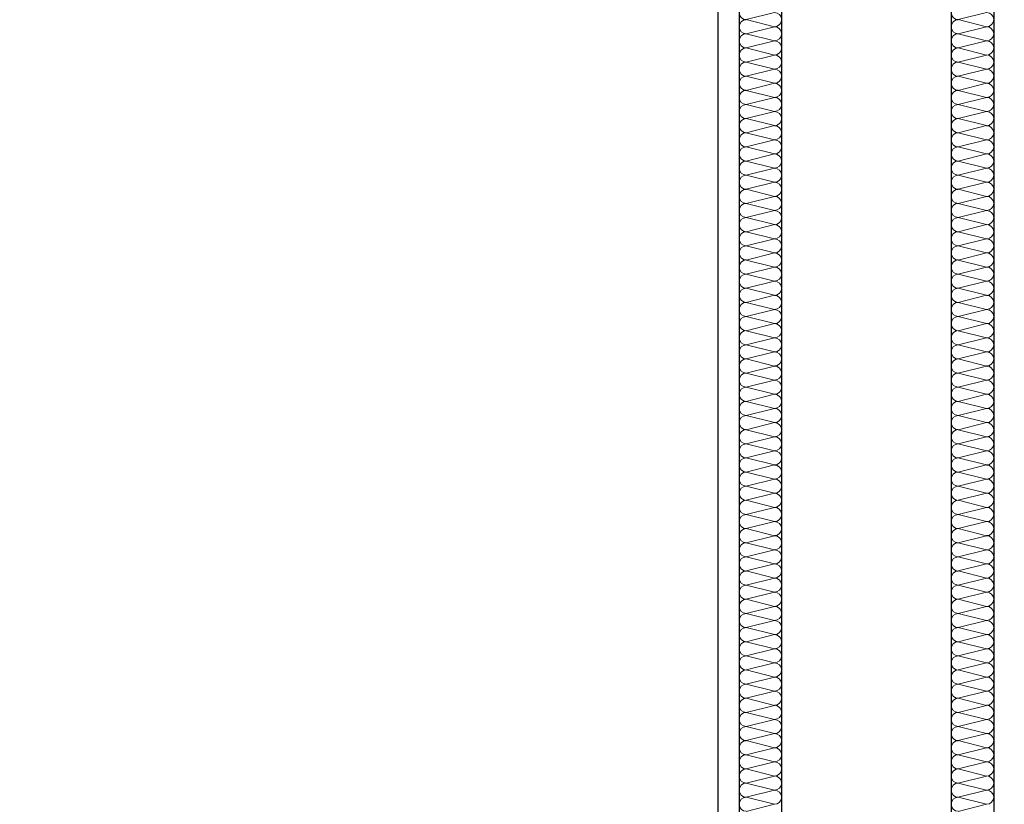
# Model space of a CAD drawing. Header units: metres. Extents: x -27.8 to 39.4, y -22.2 to 2.8.
# Tile 33 of 80: x 8 to 9.1, y -9 to -8.1. Entities that reach past the tile are written whole.
import ezdxf

# ---------------------------------------------------------------- set-up
doc = ezdxf.new("R2010")
doc.units = ezdxf.units.M
doc.header["$LTSCALE"] = 0.4
doc.header["$MEASUREMENT"] = 0
doc.layers.get('0').update_dxf_attribs({"color": 8, "lineweight": 9})
doc.layers.get('Defpoints').update_dxf_attribs({"color": 8, "lineweight": 9})
doc.layers.add('Neubau_A-Installationswände', color=8, linetype='Continuous')
doc.layers.add('Neubau_T-Bemaßung', color=8, linetype='Continuous')
doc.styles.add('ERSTELLTER_STIL_2', font='arial.ttf')
doc.dimstyles.new('ERSTELLTER_STIL__1', dxfattribs={"dimtxt": 0.0875, "dimasz": 0.059375, "dimexe": 0.18, "dimexo": 0.0625, "dimgap": 0, "dimtad": 1, "dimzin": 0, "dimdsep": 46, "dimtxsty": 'ERSTELLTER_STIL_2', "dimblk": 'ARROWHEAD_6', "dimblk1": 'ARROWHEAD_6', "dimblk2": 'ARROWHEAD_6', "dimcen": 0.09, "dimclrd": 7, "dimclre": 7, "dimclrt": 7, "dimazin": 0, "dimtfac": 1, "dimtdec": 4, "dimtmove": 0, "dimatfit": 3, "dimfxl": 1, "dimtolj": 1, "dimtzin": 0, "dimarcsym": 0})

# ---------------------------------------------------------------- blocks, each defined once
blk = doc.blocks.new('*X336', base_point=(4591.5834, -0.0469))
at = {"layer": 'Neubau_A-Installationswände', "color": 8, "linetype": 'Continuous', "lineweight": 9}
for p, q in [((4212.3622, 2.0198), (4212.3288, 2.0115)), ((4212.3622, 2.0031), (4212.3288, 2.0115)), ((4212.3622, 2.0031), (4212.3288, 1.9948)), ((4212.3622, 1.9865), (4212.3288, 1.9948)), ((4212.3622, 1.9865), (4212.3288, 1.9781)), ((4212.3622, 1.9698), (4212.3288, 1.9781)), ((4212.3622, 1.9698), (4212.3288, 1.9615)), ((4212.3622, 1.9531), (4212.3288, 1.9615)), ((4212.3622, 1.9531), (4212.3288, 1.9448)), ((4212.3622, 1.9365), (4212.3288, 1.9448)), ((4212.3622, 1.9365), (4212.3288, 1.9281)), ((4212.3622, 1.9198), (4212.3288, 1.9281)), ((4212.3622, 1.9198), (4212.3288, 1.9115)), ((4212.3622, 1.9031), (4212.3288, 1.9115)), ((4212.3622, 1.9031), (4212.3288, 1.8948)), ((4212.3622, 1.8865), (4212.3288, 1.8948)), ((4212.3622, 1.8865), (4212.3288, 1.8781)), ((4212.3622, 1.8698), (4212.3288, 1.8781)), ((4212.3622, 1.8698), (4212.3288, 1.8615)), ((4212.3622, 1.8531), (4212.3288, 1.8615)), ((4212.3622, 1.8531), (4212.3288, 1.8448)), ((4212.3622, 1.8365), (4212.3288, 1.8448)), ((4212.3622, 1.8365), (4212.3288, 1.8281)), ((4212.3622, 1.8198), (4212.3288, 1.8281)), ((4212.3622, 1.8198), (4212.3288, 1.8115)), ((4212.3622, 1.8031), (4212.3288, 1.8115)), ((4212.3622, 1.8031), (4212.3288, 1.7948)), ((4212.3622, 1.7865), (4212.3288, 1.7948)), ((4212.3622, 1.7865), (4212.3288, 1.7781)), ((4212.3622, 1.7698), (4212.3288, 1.7781)), ((4212.3622, 1.7698), (4212.3288, 1.7615)), ((4212.3622, 1.7531), (4212.3288, 1.7615)), ((4212.3622, 1.7531), (4212.3288, 1.7448)), ((4212.3622, 1.7365), (4212.3288, 1.7448)), ((4212.3622, 1.7365), (4212.3288, 1.7281)), ((4212.3622, 1.7198), (4212.3288, 1.7281)), ((4212.3622, 1.7198), (4212.3288, 1.7115)), ((4212.3622, 1.7031), (4212.3288, 1.7115)), ((4212.3622, 1.7031), (4212.3288, 1.6948)), ((4212.3622, 1.6865), (4212.3288, 1.6948)), ((4212.3622, 1.6865), (4212.3288, 1.6781)), ((4212.3622, 1.6698), (4212.3288, 1.6781)), ((4212.3622, 1.6698), (4212.3288, 1.6615)), ((4212.3622, 1.6531), (4212.3288, 1.6615)), ((4212.3622, 1.6531), (4212.3288, 1.6448)), ((4212.3622, 1.6365), (4212.3288, 1.6448)), ((4212.3622, 1.6365), (4212.3288, 1.6281)), ((4212.3622, 1.6198), (4212.3288, 1.6281)), ((4212.3622, 1.6198), (4212.3288, 1.6115)), ((4212.3622, 1.6031), (4212.3288, 1.6115)), ((4212.3622, 1.6031), (4212.3288, 1.5948)), ((4212.3622, 1.5865), (4212.3288, 1.5948)), ((4212.3622, 1.5865), (4212.3288, 1.5781)), ((4212.3622, 1.5698), (4212.3288, 1.5781)), ((4212.3622, 1.5698), (4212.3288, 1.5615)), ((4212.3622, 1.5531), (4212.3288, 1.5615)), ((4212.3622, 1.5531), (4212.3288, 1.5448)), ((4212.3622, 1.5365), (4212.3288, 1.5448)), ((4212.3622, 1.5365), (4212.3288, 1.5281)), ((4212.3622, 1.5198), (4212.3288, 1.5281)), ((4212.3622, 1.5198), (4212.3288, 1.5115)), ((4212.3622, 1.5031), (4212.3288, 1.5115)), ((4212.3622, 1.5031), (4212.3288, 1.4948)), ((4212.3622, 1.4865), (4212.3288, 1.4948)), ((4212.3622, 1.4865), (4212.3288, 1.4781)), ((4212.3622, 1.4698), (4212.3288, 1.4781)), ((4212.3622, 1.4698), (4212.3288, 1.4615)), ((4212.3622, 1.4531), (4212.3288, 1.4615)), ((4212.3622, 1.4531), (4212.3288, 1.4448)), ((4212.3622, 1.4365), (4212.3288, 1.4448)), ((4212.3622, 1.4365), (4212.3288, 1.4281)), ((4212.3622, 1.4198), (4212.3288, 1.4281)), ((4212.3622, 1.4198), (4212.3288, 1.4115)), ((4212.3622, 1.4031), (4212.3288, 1.4115)), ((4212.3622, 1.4031), (4212.3288, 1.3948)), ((4212.3622, 1.3865), (4212.3288, 1.3948)), ((4212.3622, 1.3865), (4212.3288, 1.3781)), ((4212.3622, 1.3698), (4212.3288, 1.3781)), ((4212.3622, 1.3698), (4212.3288, 1.3615)), ((4212.3622, 1.3531), (4212.3288, 1.3615)), ((4212.3622, 1.3531), (4212.3288, 1.3448)), ((4212.3622, 1.3365), (4212.3288, 1.3448)), ((4212.3622, 1.3365), (4212.3288, 1.3281)), ((4212.3622, 1.3198), (4212.3288, 1.3281)), ((4212.3622, 1.3198), (4212.3288, 1.3115)), ((4212.3622, 1.3031), (4212.3288, 1.3115)), ((4212.3622, 1.3031), (4212.3288, 1.2948)), ((4212.3622, 1.2865), (4212.3288, 1.2948)), ((4212.3622, 1.2865), (4212.3288, 1.2781)), ((4212.3622, 1.2698), (4212.3288, 1.2781)), ((4212.3622, 1.2698), (4212.3288, 1.2615)), ((4212.3622, 1.2531), (4212.3288, 1.2615)), ((4212.3622, 1.2531), (4212.3288, 1.2448)), ((4212.3622, 1.2365), (4212.3288, 1.2448)), ((4212.3622, 1.2365), (4212.3288, 1.2281)), ((4212.3622, 1.2198), (4212.3288, 1.2281)), ((4212.3622, 1.2198), (4212.3288, 1.2115)), ((4212.3622, 1.2031), (4212.3288, 1.2115)), ((4212.3622, 1.2031), (4212.3288, 1.1948)), ((4212.3622, 1.1865), (4212.3288, 1.1948)), ((4212.3622, 1.1865), (4212.3288, 1.1781)), ((4212.3622, 1.1698), (4212.3288, 1.1781)), ((4212.3622, 1.1698), (4212.3288, 1.1615)), ((4212.3622, 1.1531), (4212.3288, 1.1615)), ((4212.3622, 1.1531), (4212.3288, 1.1448)), ((4212.3622, 1.1365), (4212.3288, 1.1448)), ((4212.3622, 1.1365), (4212.3288, 1.1281)), ((4212.3622, 1.1198), (4212.3288, 1.1281)), ((4212.3622, 1.1198), (4212.3288, 1.1115)), ((4212.3622, 1.1031), (4212.3288, 1.1115)), ((4212.3622, 1.1031), (4212.3288, 1.0948)), ((4212.3622, 1.0865), (4212.3288, 1.0948)), ((4212.3622, 1.0865), (4212.3288, 1.0781))]:
    blk.add_line(p, q, dxfattribs=at)
for centre, start, end in [((4212.3288, 2.0198), 180, 270), ((4212.3622, 2.0115), 0, 90), ((4212.3288, 2.0031), 90, 180), ((4212.3622, 2.0115), 270, 0), ((4212.3288, 2.0031), 180, 270), ((4212.3622, 1.9948), 0, 90), ((4212.3288, 1.9865), 90, 180), ((4212.3288, 1.9865), 180, 270), ((4212.3622, 1.9948), 270, 0), ((4212.3622, 1.9781), 0, 90), ((4212.3288, 1.9698), 90, 180), ((4212.3622, 1.9781), 270, 0), ((4212.3288, 1.9698), 180, 270), ((4212.3288, 1.9531), 90, 180), ((4212.3622, 1.9615), 0, 90), ((4212.3622, 1.9615), 270, 0), ((4212.3288, 1.9531), 180, 270), ((4212.3622, 1.9448), 0, 90), ((4212.3288, 1.9365), 90, 180), ((4212.3622, 1.9448), 270, 0), ((4212.3288, 1.9365), 180, 270), ((4212.3288, 1.9198), 90, 180), ((4212.3622, 1.9281), 0, 90), ((4212.3622, 1.9281), 270, 0), ((4212.3288, 1.9198), 180, 270), ((4212.3622, 1.9115), 0, 90), ((4212.3288, 1.9031), 90, 180), ((4212.3622, 1.9115), 270, 0), ((4212.3288, 1.9031), 180, 270), ((4212.3288, 1.8865), 90, 180), ((4212.3622, 1.8948), 0, 90), ((4212.3622, 1.8948), 270, 0), ((4212.3288, 1.8865), 180, 270), ((4212.3622, 1.8781), 0, 90), ((4212.3288, 1.8698), 90, 180), ((4212.3288, 1.8698), 180, 270), ((4212.3622, 1.8781), 270, 0), ((4212.3622, 1.8615), 0, 90), ((4212.3288, 1.8531), 90, 180), ((4212.3622, 1.8615), 270, 0), ((4212.3288, 1.8531), 180, 270), ((4212.3622, 1.8448), 0, 90), ((4212.3288, 1.8365), 90, 180), ((4212.3288, 1.8365), 180, 270), ((4212.3622, 1.8448), 270, 0), ((4212.3622, 1.8281), 0, 90), ((4212.3288, 1.8198), 90, 180), ((4212.3622, 1.8281), 270, 0), ((4212.3288, 1.8198), 180, 270), ((4212.3288, 1.8031), 90, 180), ((4212.3622, 1.8115), 0, 90), ((4212.3622, 1.8115), 270, 0), ((4212.3288, 1.8031), 180, 270), ((4212.3622, 1.7948), 0, 90), ((4212.3288, 1.7865), 90, 180), ((4212.3622, 1.7948), 270, 0), ((4212.3288, 1.7865), 180, 270), ((4212.3288, 1.7698), 90, 180), ((4212.3622, 1.7781), 0, 90), ((4212.3622, 1.7781), 270, 0), ((4212.3288, 1.7698), 180, 270), ((4212.3622, 1.7615), 0, 90), ((4212.3288, 1.7531), 90, 180), ((4212.3288, 1.7531), 180, 270), ((4212.3622, 1.7615), 270, 0), ((4212.3622, 1.7448), 0, 90), ((4212.3288, 1.7365), 90, 180), ((4212.3622, 1.7448), 270, 0), ((4212.3288, 1.7365), 180, 270), ((4212.3622, 1.7281), 0, 90), ((4212.3288, 1.7198), 90, 180), ((4212.3288, 1.7198), 180, 270), ((4212.3622, 1.7281), 270, 0), ((4212.3622, 1.7115), 0, 90), ((4212.3288, 1.7031), 90, 180), ((4212.3622, 1.7115), 270, 0), ((4212.3288, 1.7031), 180, 270), ((4212.3288, 1.6865), 90, 180), ((4212.3622, 1.6948), 0, 90), ((4212.3622, 1.6948), 270, 0), ((4212.3288, 1.6865), 180, 270), ((4212.3622, 1.6781), 0, 90), ((4212.3288, 1.6698), 90, 180), ((4212.3622, 1.6781), 270, 0), ((4212.3288, 1.6698), 180, 270), ((4212.3288, 1.6531), 90, 180), ((4212.3622, 1.6615), 0, 90), ((4212.3622, 1.6615), 270, 0), ((4212.3288, 1.6531), 180, 270), ((4212.3622, 1.6448), 0, 90), ((4212.3288, 1.6365), 90, 180), ((4212.3622, 1.6448), 270, 0), ((4212.3288, 1.6365), 180, 270), ((4212.3288, 1.6198), 90, 180), ((4212.3622, 1.6281), 0, 90), ((4212.3622, 1.6281), 270, 0), ((4212.3288, 1.6198), 180, 270), ((4212.3622, 1.6115), 0, 90), ((4212.3288, 1.6031), 90, 180), ((4212.3288, 1.6031), 180, 270), ((4212.3622, 1.6115), 270, 0), ((4212.3622, 1.5948), 0, 90), ((4212.3288, 1.5865), 90, 180), ((4212.3622, 1.5948), 270, 0), ((4212.3288, 1.5865), 180, 270), ((4212.3622, 1.5781), 0, 90), ((4212.3288, 1.5698), 90, 180), ((4212.3288, 1.5698), 180, 270), ((4212.3622, 1.5781), 270, 0), ((4212.3622, 1.5615), 0, 90), ((4212.3288, 1.5531), 90, 180), ((4212.3622, 1.5615), 270, 0), ((4212.3288, 1.5531), 180, 270), ((4212.3288, 1.5365), 90, 180), ((4212.3622, 1.5448), 0, 90), ((4212.3622, 1.5448), 270, 0), ((4212.3288, 1.5365), 180, 270), ((4212.3622, 1.5281), 0, 90), ((4212.3288, 1.5198), 90, 180), ((4212.3622, 1.5281), 270, 0), ((4212.3288, 1.5198), 180, 270), ((4212.3288, 1.5031), 90, 180), ((4212.3622, 1.5115), 0, 90), ((4212.3622, 1.5115), 270, 0), ((4212.3288, 1.5031), 180, 270), ((4212.3622, 1.4948), 0, 90), ((4212.3288, 1.4865), 90, 180), ((4212.3288, 1.4865), 180, 270), ((4212.3622, 1.4948), 270, 0), ((4212.3622, 1.4781), 0, 90), ((4212.3288, 1.4698), 90, 180), ((4212.3622, 1.4781), 270, 0), ((4212.3288, 1.4698), 180, 270), ((4212.3622, 1.4615), 0, 90), ((4212.3288, 1.4531), 90, 180), ((4212.3288, 1.4531), 180, 270), ((4212.3622, 1.4615), 270, 0), ((4212.3622, 1.4448), 0, 90), ((4212.3288, 1.4365), 90, 180), ((4212.3622, 1.4448), 270, 0), ((4212.3288, 1.4365), 180, 270), ((4212.3288, 1.4198), 90, 180), ((4212.3622, 1.4281), 0, 90), ((4212.3622, 1.4281), 270, 0), ((4212.3288, 1.4198), 180, 270), ((4212.3622, 1.4115), 0, 90), ((4212.3288, 1.4031), 90, 180), ((4212.3622, 1.4115), 270, 0), ((4212.3288, 1.4031), 180, 270), ((4212.3288, 1.3865), 90, 180), ((4212.3622, 1.3948), 0, 90), ((4212.3622, 1.3948), 270, 0), ((4212.3288, 1.3865), 180, 270), ((4212.3622, 1.3781), 0, 90), ((4212.3288, 1.3698), 90, 180), ((4212.3288, 1.3698), 180, 270), ((4212.3622, 1.3781), 270, 0), ((4212.3622, 1.3615), 0, 90), ((4212.3288, 1.3531), 90, 180), ((4212.3622, 1.3615), 270, 0), ((4212.3288, 1.3531), 180, 270), ((4212.3622, 1.3448), 0, 90), ((4212.3288, 1.3365), 90, 180), ((4212.3288, 1.3365), 180, 270), ((4212.3622, 1.3448), 270, 0), ((4212.3622, 1.3281), 0, 90), ((4212.3288, 1.3198), 90, 180), ((4212.3622, 1.3281), 270, 0), ((4212.3288, 1.3198), 180, 270), ((4212.3622, 1.3115), 0, 90), ((4212.3288, 1.3031), 90, 180), ((4212.3288, 1.3031), 180, 270), ((4212.3622, 1.3115), 270, 0), ((4212.3622, 1.2948), 0, 90), ((4212.3288, 1.2865), 90, 180), ((4212.3622, 1.2948), 270, 0), ((4212.3288, 1.2865), 180, 270), ((4212.3288, 1.2698), 90, 180), ((4212.3622, 1.2781), 0, 90), ((4212.3622, 1.2781), 270, 0), ((4212.3288, 1.2698), 180, 270), ((4212.3622, 1.2615), 0, 90), ((4212.3288, 1.2531), 90, 180), ((4212.3622, 1.2615), 270, 0), ((4212.3288, 1.2531), 180, 270), ((4212.3288, 1.2365), 90, 180), ((4212.3622, 1.2448), 0, 90), ((4212.3622, 1.2448), 270, 0), ((4212.3288, 1.2365), 180, 270), ((4212.3622, 1.2281), 0, 90), ((4212.3288, 1.2198), 90, 180), ((4212.3288, 1.2198), 180, 270), ((4212.3622, 1.2281), 270, 0), ((4212.3622, 1.2115), 0, 90), ((4212.3288, 1.2031), 90, 180), ((4212.3622, 1.2115), 270, 0), ((4212.3288, 1.2031), 180, 270), ((4212.3622, 1.1948), 0, 90), ((4212.3288, 1.1865), 90, 180), ((4212.3288, 1.1865), 180, 270), ((4212.3622, 1.1948), 270, 0), ((4212.3622, 1.1781), 0, 90), ((4212.3288, 1.1698), 90, 180), ((4212.3622, 1.1781), 270, 0), ((4212.3288, 1.1698), 180, 270), ((4212.3288, 1.1531), 90, 180), ((4212.3622, 1.1615), 0, 90), ((4212.3622, 1.1615), 270, 0), ((4212.3288, 1.1531), 180, 270), ((4212.3622, 1.1448), 0, 90), ((4212.3288, 1.1365), 90, 180), ((4212.3622, 1.1448), 270, 0), ((4212.3288, 1.1365), 180, 270), ((4212.3288, 1.1198), 90, 180), ((4212.3622, 1.1281), 0, 90), ((4212.3622, 1.1281), 270, 0), ((4212.3288, 1.1198), 180, 270), ((4212.3622, 1.1115), 0, 90), ((4212.3288, 1.1031), 90, 180), ((4212.3288, 1.1031), 180, 270), ((4212.3622, 1.1115), 270, 0), ((4212.3622, 1.0948), 0, 90), ((4212.3288, 1.0865), 90, 180), ((4212.3622, 1.0948), 270, 0), ((4212.3288, 1.0865), 180, 270)]:
    blk.add_arc(centre, 0.00833, start, end, dxfattribs=at)
blk = doc.blocks.new('*X337', base_point=(4591.5834, -0.0469))
at = {"layer": 'Neubau_A-Installationswände', "color": 8, "linetype": 'Continuous', "lineweight": 9}
for p, q in [((4212.1122, 2.0198), (4212.0788, 2.0115)), ((4212.1122, 2.0031), (4212.0788, 2.0115)), ((4212.1122, 2.0031), (4212.0788, 1.9948)), ((4212.1122, 1.9865), (4212.0788, 1.9948)), ((4212.1122, 1.9865), (4212.0788, 1.9781)), ((4212.1122, 1.9698), (4212.0788, 1.9781)), ((4212.1122, 1.9698), (4212.0788, 1.9615)), ((4212.1122, 1.9531), (4212.0788, 1.9615)), ((4212.1122, 1.9531), (4212.0788, 1.9448)), ((4212.1122, 1.9365), (4212.0788, 1.9448)), ((4212.1122, 1.9365), (4212.0788, 1.9281)), ((4212.1122, 1.9198), (4212.0788, 1.9281)), ((4212.1122, 1.9198), (4212.0788, 1.9115)), ((4212.1122, 1.9031), (4212.0788, 1.9115)), ((4212.1122, 1.9031), (4212.0788, 1.8948)), ((4212.1122, 1.8865), (4212.0788, 1.8948)), ((4212.1122, 1.8865), (4212.0788, 1.8781)), ((4212.1122, 1.8698), (4212.0788, 1.8781)), ((4212.1122, 1.8698), (4212.0788, 1.8615)), ((4212.1122, 1.8531), (4212.0788, 1.8615)), ((4212.1122, 1.8531), (4212.0788, 1.8448)), ((4212.1122, 1.8365), (4212.0788, 1.8448)), ((4212.1122, 1.8365), (4212.0788, 1.8281)), ((4212.1122, 1.8198), (4212.0788, 1.8281)), ((4212.1122, 1.8198), (4212.0788, 1.8115)), ((4212.1122, 1.8031), (4212.0788, 1.8115)), ((4212.1122, 1.8031), (4212.0788, 1.7948)), ((4212.1122, 1.7865), (4212.0788, 1.7948)), ((4212.1122, 1.7865), (4212.0788, 1.7781)), ((4212.1122, 1.7698), (4212.0788, 1.7781)), ((4212.1122, 1.7698), (4212.0788, 1.7615)), ((4212.1122, 1.7531), (4212.0788, 1.7615)), ((4212.1122, 1.7531), (4212.0788, 1.7448)), ((4212.1122, 1.7365), (4212.0788, 1.7448)), ((4212.1122, 1.7365), (4212.0788, 1.7281)), ((4212.1122, 1.7198), (4212.0788, 1.7281)), ((4212.1122, 1.7198), (4212.0788, 1.7115)), ((4212.1122, 1.7031), (4212.0788, 1.7115)), ((4212.1122, 1.7031), (4212.0788, 1.6948)), ((4212.1122, 1.6865), (4212.0788, 1.6948)), ((4212.1122, 1.6865), (4212.0788, 1.6781)), ((4212.1122, 1.6698), (4212.0788, 1.6781)), ((4212.1122, 1.6698), (4212.0788, 1.6615)), ((4212.1122, 1.6531), (4212.0788, 1.6615)), ((4212.1122, 1.6531), (4212.0788, 1.6448)), ((4212.1122, 1.6365), (4212.0788, 1.6448)), ((4212.1122, 1.6365), (4212.0788, 1.6281)), ((4212.1122, 1.6198), (4212.0788, 1.6281)), ((4212.1122, 1.6198), (4212.0788, 1.6115)), ((4212.1122, 1.6031), (4212.0788, 1.6115)), ((4212.1122, 1.6031), (4212.0788, 1.5948)), ((4212.1122, 1.5865), (4212.0788, 1.5948)), ((4212.1122, 1.5865), (4212.0788, 1.5781)), ((4212.1122, 1.5698), (4212.0788, 1.5781)), ((4212.1122, 1.5698), (4212.0788, 1.5615)), ((4212.1122, 1.5531), (4212.0788, 1.5615)), ((4212.1122, 1.5531), (4212.0788, 1.5448)), ((4212.1122, 1.5365), (4212.0788, 1.5448)), ((4212.1122, 1.5365), (4212.0788, 1.5281)), ((4212.1122, 1.5198), (4212.0788, 1.5281)), ((4212.1122, 1.5198), (4212.0788, 1.5115)), ((4212.1122, 1.5031), (4212.0788, 1.5115)), ((4212.1122, 1.5031), (4212.0788, 1.4948)), ((4212.1122, 1.4865), (4212.0788, 1.4948)), ((4212.1122, 1.4865), (4212.0788, 1.4781)), ((4212.1122, 1.4698), (4212.0788, 1.4781)), ((4212.1122, 1.4698), (4212.0788, 1.4615)), ((4212.1122, 1.4531), (4212.0788, 1.4615)), ((4212.1122, 1.4531), (4212.0788, 1.4448)), ((4212.1122, 1.4365), (4212.0788, 1.4448)), ((4212.1122, 1.4365), (4212.0788, 1.4281)), ((4212.1122, 1.4198), (4212.0788, 1.4281)), ((4212.1122, 1.4198), (4212.0788, 1.4115)), ((4212.1122, 1.4031), (4212.0788, 1.4115)), ((4212.1122, 1.4031), (4212.0788, 1.3948)), ((4212.1122, 1.3865), (4212.0788, 1.3948)), ((4212.1122, 1.3865), (4212.0788, 1.3781)), ((4212.1122, 1.3698), (4212.0788, 1.3781)), ((4212.1122, 1.3698), (4212.0788, 1.3615)), ((4212.1122, 1.3531), (4212.0788, 1.3615)), ((4212.1122, 1.3531), (4212.0788, 1.3448)), ((4212.1122, 1.3365), (4212.0788, 1.3448)), ((4212.1122, 1.3365), (4212.0788, 1.3281)), ((4212.1122, 1.3198), (4212.0788, 1.3281)), ((4212.1122, 1.3198), (4212.0788, 1.3115)), ((4212.1122, 1.3031), (4212.0788, 1.3115)), ((4212.1122, 1.3031), (4212.0788, 1.2948)), ((4212.1122, 1.2865), (4212.0788, 1.2948)), ((4212.1122, 1.2865), (4212.0788, 1.2781)), ((4212.1122, 1.2698), (4212.0788, 1.2781)), ((4212.1122, 1.2698), (4212.0788, 1.2615)), ((4212.1122, 1.2531), (4212.0788, 1.2615)), ((4212.1122, 1.2531), (4212.0788, 1.2448)), ((4212.1122, 1.2365), (4212.0788, 1.2448)), ((4212.1122, 1.2365), (4212.0788, 1.2281)), ((4212.1122, 1.2198), (4212.0788, 1.2281)), ((4212.1122, 1.2198), (4212.0788, 1.2115)), ((4212.1122, 1.2031), (4212.0788, 1.2115)), ((4212.1122, 1.2031), (4212.0788, 1.1948)), ((4212.1122, 1.1865), (4212.0788, 1.1948)), ((4212.1122, 1.1865), (4212.0788, 1.1781)), ((4212.1122, 1.1698), (4212.0788, 1.1781)), ((4212.1122, 1.1698), (4212.0788, 1.1615)), ((4212.1122, 1.1531), (4212.0788, 1.1615)), ((4212.1122, 1.1531), (4212.0788, 1.1448)), ((4212.1122, 1.1365), (4212.0788, 1.1448)), ((4212.1122, 1.1365), (4212.0788, 1.1281)), ((4212.1122, 1.1198), (4212.0788, 1.1281)), ((4212.1122, 1.1198), (4212.0788, 1.1115)), ((4212.1122, 1.1031), (4212.0788, 1.1115)), ((4212.1122, 1.1031), (4212.0788, 1.0948)), ((4212.1122, 1.0865), (4212.0788, 1.0948)), ((4212.1122, 1.0865), (4212.0788, 1.0781))]:
    blk.add_line(p, q, dxfattribs=at)
for centre, start, end in [((4212.0788, 2.0198), 180, 270), ((4212.1122, 2.0115), 0, 90), ((4212.0788, 2.0031), 90, 180), ((4212.1122, 2.0115), 270, 0), ((4212.0788, 2.0031), 180, 270), ((4212.1122, 1.9948), 0, 90), ((4212.0788, 1.9865), 90, 180), ((4212.0788, 1.9865), 180, 270), ((4212.1122, 1.9948), 270, 0), ((4212.1122, 1.9781), 0, 90), ((4212.0788, 1.9698), 90, 180), ((4212.1122, 1.9781), 270, 0), ((4212.0788, 1.9698), 180, 270), ((4212.0788, 1.9531), 90, 180), ((4212.1122, 1.9615), 0, 90), ((4212.1122, 1.9615), 270, 0), ((4212.0788, 1.9531), 180, 270), ((4212.1122, 1.9448), 0, 90), ((4212.0788, 1.9365), 90, 180), ((4212.1122, 1.9448), 270, 0), ((4212.0788, 1.9365), 180, 270), ((4212.0788, 1.9198), 90, 180), ((4212.1122, 1.9281), 0, 90), ((4212.1122, 1.9281), 270, 0), ((4212.0788, 1.9198), 180, 270), ((4212.1122, 1.9115), 0, 90), ((4212.0788, 1.9031), 90, 180), ((4212.1122, 1.9115), 270, 0), ((4212.0788, 1.9031), 180, 270), ((4212.0788, 1.8865), 90, 180), ((4212.1122, 1.8948), 0, 90), ((4212.1122, 1.8948), 270, 0), ((4212.0788, 1.8865), 180, 270), ((4212.1122, 1.8781), 0, 90), ((4212.0788, 1.8698), 90, 180), ((4212.0788, 1.8698), 180, 270), ((4212.1122, 1.8781), 270, 0), ((4212.1122, 1.8615), 0, 90), ((4212.0788, 1.8531), 90, 180), ((4212.1122, 1.8615), 270, 0), ((4212.0788, 1.8531), 180, 270), ((4212.1122, 1.8448), 0, 90), ((4212.0788, 1.8365), 90, 180), ((4212.0788, 1.8365), 180, 270), ((4212.1122, 1.8448), 270, 0), ((4212.1122, 1.8281), 0, 90), ((4212.0788, 1.8198), 90, 180), ((4212.1122, 1.8281), 270, 0), ((4212.0788, 1.8198), 180, 270), ((4212.0788, 1.8031), 90, 180), ((4212.1122, 1.8115), 0, 90), ((4212.1122, 1.8115), 270, 0), ((4212.0788, 1.8031), 180, 270), ((4212.1122, 1.7948), 0, 90), ((4212.0788, 1.7865), 90, 180), ((4212.1122, 1.7948), 270, 0), ((4212.0788, 1.7865), 180, 270), ((4212.0788, 1.7698), 90, 180), ((4212.1122, 1.7781), 0, 90), ((4212.1122, 1.7781), 270, 0), ((4212.0788, 1.7698), 180, 270), ((4212.1122, 1.7615), 0, 90), ((4212.0788, 1.7531), 90, 180), ((4212.0788, 1.7531), 180, 270), ((4212.1122, 1.7615), 270, 0), ((4212.1122, 1.7448), 0, 90), ((4212.0788, 1.7365), 90, 180), ((4212.1122, 1.7448), 270, 0), ((4212.0788, 1.7365), 180, 270), ((4212.1122, 1.7281), 0, 90), ((4212.0788, 1.7198), 90, 180), ((4212.0788, 1.7198), 180, 270), ((4212.1122, 1.7281), 270, 0), ((4212.1122, 1.7115), 0, 90), ((4212.0788, 1.7031), 90, 180), ((4212.1122, 1.7115), 270, 0), ((4212.0788, 1.7031), 180, 270), ((4212.0788, 1.6865), 90, 180), ((4212.1122, 1.6948), 0, 90), ((4212.1122, 1.6948), 270, 0), ((4212.0788, 1.6865), 180, 270), ((4212.1122, 1.6781), 0, 90), ((4212.0788, 1.6698), 90, 180), ((4212.1122, 1.6781), 270, 0), ((4212.0788, 1.6698), 180, 270), ((4212.0788, 1.6531), 90, 180), ((4212.1122, 1.6615), 0, 90), ((4212.1122, 1.6615), 270, 0), ((4212.0788, 1.6531), 180, 270), ((4212.1122, 1.6448), 0, 90), ((4212.0788, 1.6365), 90, 180), ((4212.1122, 1.6448), 270, 0), ((4212.0788, 1.6365), 180, 270), ((4212.0788, 1.6198), 90, 180), ((4212.1122, 1.6281), 0, 90), ((4212.1122, 1.6281), 270, 0), ((4212.0788, 1.6198), 180, 270), ((4212.1122, 1.6115), 0, 90), ((4212.0788, 1.6031), 90, 180), ((4212.0788, 1.6031), 180, 270), ((4212.1122, 1.6115), 270, 0), ((4212.1122, 1.5948), 0, 90), ((4212.0788, 1.5865), 90, 180), ((4212.1122, 1.5948), 270, 0), ((4212.0788, 1.5865), 180, 270), ((4212.1122, 1.5781), 0, 90), ((4212.0788, 1.5698), 90, 180), ((4212.0788, 1.5698), 180, 270), ((4212.1122, 1.5781), 270, 0), ((4212.1122, 1.5615), 0, 90), ((4212.0788, 1.5531), 90, 180), ((4212.1122, 1.5615), 270, 0), ((4212.0788, 1.5531), 180, 270), ((4212.0788, 1.5365), 90, 180), ((4212.1122, 1.5448), 0, 90), ((4212.1122, 1.5448), 270, 0), ((4212.0788, 1.5365), 180, 270), ((4212.1122, 1.5281), 0, 90), ((4212.0788, 1.5198), 90, 180), ((4212.1122, 1.5281), 270, 0), ((4212.0788, 1.5198), 180, 270), ((4212.0788, 1.5031), 90, 180), ((4212.1122, 1.5115), 0, 90), ((4212.1122, 1.5115), 270, 0), ((4212.0788, 1.5031), 180, 270), ((4212.1122, 1.4948), 0, 90), ((4212.0788, 1.4865), 90, 180), ((4212.0788, 1.4865), 180, 270), ((4212.1122, 1.4948), 270, 0), ((4212.1122, 1.4781), 0, 90), ((4212.0788, 1.4698), 90, 180), ((4212.1122, 1.4781), 270, 0), ((4212.0788, 1.4698), 180, 270), ((4212.1122, 1.4615), 0, 90), ((4212.0788, 1.4531), 90, 180), ((4212.0788, 1.4531), 180, 270), ((4212.1122, 1.4615), 270, 0), ((4212.1122, 1.4448), 0, 90), ((4212.0788, 1.4365), 90, 180), ((4212.1122, 1.4448), 270, 0), ((4212.0788, 1.4365), 180, 270), ((4212.0788, 1.4198), 90, 180), ((4212.1122, 1.4281), 0, 90), ((4212.1122, 1.4281), 270, 0), ((4212.0788, 1.4198), 180, 270), ((4212.1122, 1.4115), 0, 90), ((4212.0788, 1.4031), 90, 180), ((4212.1122, 1.4115), 270, 0), ((4212.0788, 1.4031), 180, 270), ((4212.0788, 1.3865), 90, 180), ((4212.1122, 1.3948), 0, 90), ((4212.1122, 1.3948), 270, 0), ((4212.0788, 1.3865), 180, 270), ((4212.1122, 1.3781), 0, 90), ((4212.0788, 1.3698), 90, 180), ((4212.0788, 1.3698), 180, 270), ((4212.1122, 1.3781), 270, 0), ((4212.1122, 1.3615), 0, 90), ((4212.0788, 1.3531), 90, 180), ((4212.1122, 1.3615), 270, 0), ((4212.0788, 1.3531), 180, 270), ((4212.1122, 1.3448), 0, 90), ((4212.0788, 1.3365), 90, 180), ((4212.0788, 1.3365), 180, 270), ((4212.1122, 1.3448), 270, 0), ((4212.1122, 1.3281), 0, 90), ((4212.0788, 1.3198), 90, 180), ((4212.1122, 1.3281), 270, 0), ((4212.0788, 1.3198), 180, 270), ((4212.1122, 1.3115), 0, 90), ((4212.0788, 1.3031), 90, 180), ((4212.0788, 1.3031), 180, 270), ((4212.1122, 1.3115), 270, 0), ((4212.1122, 1.2948), 0, 90), ((4212.0788, 1.2865), 90, 180), ((4212.1122, 1.2948), 270, 0), ((4212.0788, 1.2865), 180, 270), ((4212.0788, 1.2698), 90, 180), ((4212.1122, 1.2781), 0, 90), ((4212.1122, 1.2781), 270, 0), ((4212.0788, 1.2698), 180, 270), ((4212.1122, 1.2615), 0, 90), ((4212.0788, 1.2531), 90, 180), ((4212.1122, 1.2615), 270, 0), ((4212.0788, 1.2531), 180, 270), ((4212.0788, 1.2365), 90, 180), ((4212.1122, 1.2448), 0, 90), ((4212.1122, 1.2448), 270, 0), ((4212.0788, 1.2365), 180, 270), ((4212.1122, 1.2281), 0, 90), ((4212.0788, 1.2198), 90, 180), ((4212.0788, 1.2198), 180, 270), ((4212.1122, 1.2281), 270, 0), ((4212.1122, 1.2115), 0, 90), ((4212.0788, 1.2031), 90, 180), ((4212.1122, 1.2115), 270, 0), ((4212.0788, 1.2031), 180, 270), ((4212.1122, 1.1948), 0, 90), ((4212.0788, 1.1865), 90, 180), ((4212.0788, 1.1865), 180, 270), ((4212.1122, 1.1948), 270, 0), ((4212.1122, 1.1781), 0, 90), ((4212.0788, 1.1698), 90, 180), ((4212.1122, 1.1781), 270, 0), ((4212.0788, 1.1698), 180, 270), ((4212.0788, 1.1531), 90, 180), ((4212.1122, 1.1615), 0, 90), ((4212.1122, 1.1615), 270, 0), ((4212.0788, 1.1531), 180, 270), ((4212.1122, 1.1448), 0, 90), ((4212.0788, 1.1365), 90, 180), ((4212.1122, 1.1448), 270, 0), ((4212.0788, 1.1365), 180, 270), ((4212.0788, 1.1198), 90, 180), ((4212.1122, 1.1281), 0, 90), ((4212.1122, 1.1281), 270, 0), ((4212.0788, 1.1198), 180, 270), ((4212.1122, 1.1115), 0, 90), ((4212.0788, 1.1031), 90, 180), ((4212.0788, 1.1031), 180, 270), ((4212.1122, 1.1115), 270, 0), ((4212.1122, 1.0948), 0, 90), ((4212.0788, 1.0865), 90, 180), ((4212.1122, 1.0948), 270, 0), ((4212.0788, 1.0865), 180, 270)]:
    blk.add_arc(centre, 0.00833, start, end, dxfattribs=at)
blk = doc.blocks.new('ARROWHEAD_6')
at = {"color": 0, "linetype": 'Continuous', "lineweight": 0}
for p, q in [((-0.5, -0.5), (0.5, 0.5)), ((0, 0), (-1, 0))]:
    blk.add_line(p, q, dxfattribs=at)
blk = doc.blocks.new('*D398')
at = {"layer": 'Defpoints', "color": 0, "linetype": 'Continuous', "transparency": 16777216}
for p in [(11.5331, -6.495), (23.73, -6.495), (-0.3, -10.355)]:
    blk.add_point(p, dxfattribs=at)
at = {"layer": 'Neubau_T-Bemaßung', "linetype": 'Continuous', "lineweight": -2, "transparency": 16777216}
for p, q in [((23.6675, -6.495), (11.3531, -6.495)), ((11.5331, -6.5544), (11.5331, -8.3149)), ((11.5331, -10.2956), (11.5331, -8.5421)), ((-0.2375, -10.355), (11.7131, -10.355))]:
    blk.add_line(p, q, dxfattribs=at)
at = {"layer": 'Neubau_T-Bemaßung', "linetype": 'Continuous', "lineweight": -2, "transparency": 16777216, "xscale": 0.059375, "yscale": 0.059375, "zscale": 0.059375}
for p, rotation in [((11.5331, -6.495), 90), ((11.5331, -10.355), 270)]:
    blk.add_blockref('ARROWHEAD_6', p, dxfattribs=dict(at, rotation=rotation))
at = {"layer": 'Neubau_T-Bemaßung', "linetype": 'Continuous', "transparency": 16777216, "insert": (11.5331, -8.4285), "char_height": 0.0875, "attachment_point": 5, "rotation": 90, "style": 'ERSTELLTER_STIL_2'}
blk.add_mtext('\\A1;3.86', dxfattribs=at)
blk = doc.blocks.new('*D406')
at = {"layer": 'Defpoints', "color": 0, "linetype": 'Continuous', "transparency": 16777216}
for p in [(1.5934, -6.825), (7.9525, -6.825), (33.092, -10.175)]:
    blk.add_point(p, dxfattribs=at)
at = {"layer": 'Neubau_T-Bemaßung', "linetype": 'Continuous', "lineweight": -2, "transparency": 16777216}
for p, q in [((7.89, -6.825), (1.4134, -6.825)), ((1.5934, -6.8844), (1.5934, -8.3896)), ((1.5934, -10.1156), (1.5934, -8.6174)), ((33.0295, -10.175), (1.4134, -10.175))]:
    blk.add_line(p, q, dxfattribs=at)
at = {"layer": 'Neubau_T-Bemaßung', "linetype": 'Continuous', "lineweight": -2, "transparency": 16777216, "xscale": 0.059375, "yscale": 0.059375, "zscale": 0.059375}
for p, rotation in [((1.5934, -6.825), 90), ((1.5934, -10.175), 270)]:
    blk.add_blockref('ARROWHEAD_6', p, dxfattribs=dict(at, rotation=rotation))
at = {"layer": 'Neubau_T-Bemaßung', "linetype": 'Continuous', "transparency": 16777216, "insert": (1.5934, -8.5035), "char_height": 0.0875, "attachment_point": 5, "rotation": 90, "style": 'ERSTELLTER_STIL_2'}
blk.add_mtext('\\A1;3.35', dxfattribs=at)
blk = doc.blocks.new('*D418')
at = {"layer": 'Defpoints', "color": 0, "linetype": 'Continuous', "transparency": 16777216}
for p in [(1.9434, -6.495), (23.73, -6.495), (-0.3, -10.355)]:
    blk.add_point(p, dxfattribs=at)
at = {"layer": 'Neubau_T-Bemaßung', "linetype": 'Continuous', "lineweight": -2, "transparency": 16777216}
for p, q in [((23.6675, -6.495), (1.7634, -6.495)), ((1.9434, -6.5544), (1.9434, -8.3149)), ((1.9434, -10.2956), (1.9434, -8.5421)), ((-0.2375, -10.355), (2.1234, -10.355))]:
    blk.add_line(p, q, dxfattribs=at)
at = {"layer": 'Neubau_T-Bemaßung', "linetype": 'Continuous', "lineweight": -2, "transparency": 16777216, "xscale": 0.059375, "yscale": 0.059375, "zscale": 0.059375}
for p, rotation in [((1.9434, -6.495), 90), ((1.9434, -10.355), 270)]:
    blk.add_blockref('ARROWHEAD_6', p, dxfattribs=dict(at, rotation=rotation))
at = {"layer": 'Neubau_T-Bemaßung', "linetype": 'Continuous', "transparency": 16777216, "insert": (1.9434, -8.4285), "char_height": 0.0875, "attachment_point": 5, "rotation": 90, "style": 'ERSTELLTER_STIL_2'}
blk.add_mtext('\\A1;3.86', dxfattribs=at)

msp = doc.modelspace()

# ---------------------------------------------------------------- linework, layer by layer
at = {"layer": 'Neubau_A-Installationswände', "linetype": 'Continuous'}
for p, q in [((8.805, -6.495), (8.805, -10.355)), ((8.855, -6.495), (8.855, -10.355)), ((9.055, -6.495), (9.055, -10.355)), ((9.105, -6.495), (9.105, -10.355)), ((8.78, -7.675), (8.78, -9.775))]:
    msp.add_line(p, q, dxfattribs=at)

# ---------------------------------------------------------------- block references
at = {"layer": 'Neubau_A-Installationswände'}
for name in ['*X337', '*X336']:
    msp.add_blockref(name, (388.3179, -10.175), dxfattribs=at)

# ---------------------------------------------------------------- dimensions: what is measured, and where the dimension line sits
at = {"layer": 'Neubau_T-Bemaßung', "linetype": 'Continuous'}
for base, p1, p2, picture, middle in [((11.5331, -6.495), (-0.3, -10.355), (23.73, -6.495), '*D398', (11.5331, -8.4285)), ((1.9434, -6.495), (-0.3, -10.355), (23.73, -6.495), '*D418', (1.9434, -8.4285)), ((1.5934, -6.825), (33.092, -10.175), (7.9525, -6.825), '*D406', (1.5934, -8.5035))]:
    dim = msp.add_linear_dim(base=base, p1=p1, p2=p2, angle=90, dimstyle='ERSTELLTER_STIL__1', override={"dimclrd": 256, "dimclre": 256, "dimclrt": 256}, dxfattribs=at)
    dim.commit()
    dim.dimension.update_dxf_attribs({"geometry": picture, "text_midpoint": middle, "dimtype": 160, "text_rotation": 90})

doc.saveas('drawing.dxf')
